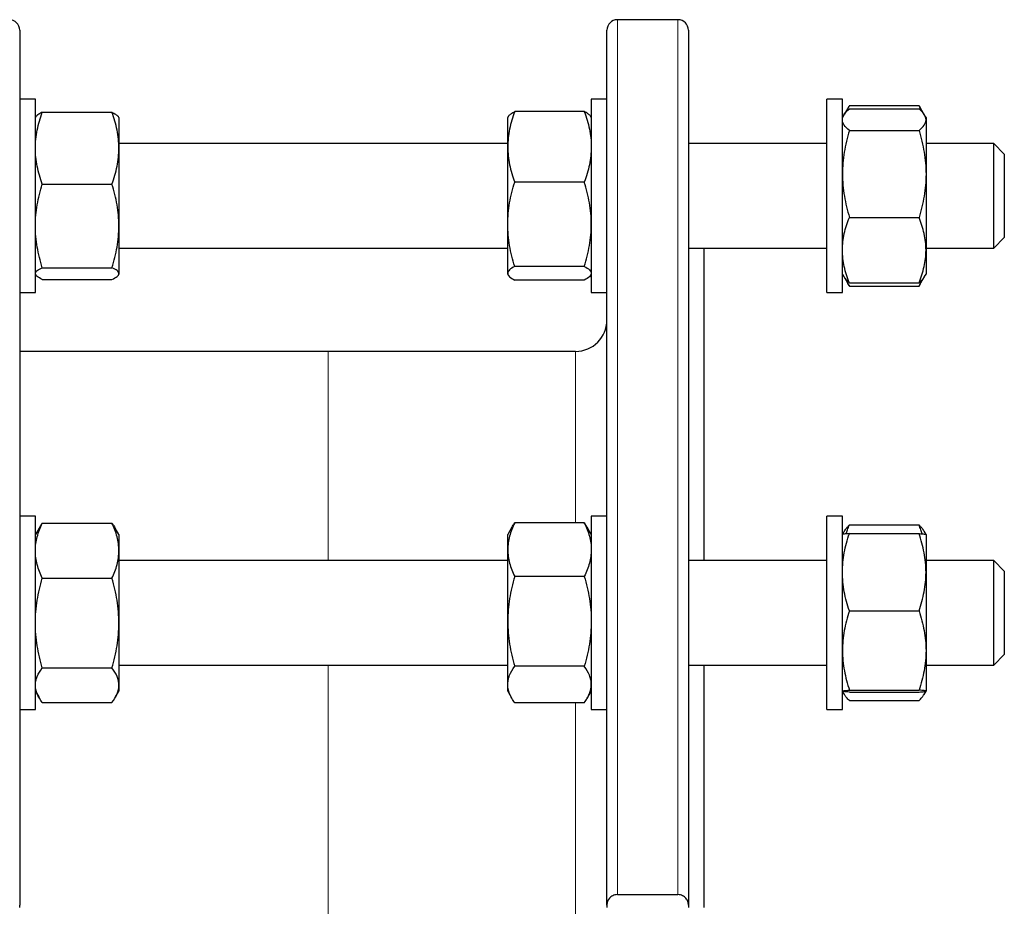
# Model space of a CAD drawing. Header units: millimetres. Extents: x 187 to 1019, y 129 to 935.
# Tile 7 of 7: x 830 to 1019, y 757 to 927. Entities that reach past the tile are written whole.
import ezdxf

# ---------------------------------------------------------------- set-up
doc = ezdxf.new("R2010")
doc.units = ezdxf.units.MM

msp = doc.modelspace()

# ---------------------------------------------------------------- linework, layer by layer
at = {"color": 7, "linetype": 'Continuous', "lineweight": 25}
for p, q in [((956.18, 926.93), (944.58, 926.93)), ((830.11, 924.93), (830.11, 757.43)), ((942.58, 757.43), (942.58, 924.93)), ((958.18, 924.93), (958.18, 757.43)), ((833.11, 911.71), (830.11, 911.71)), ((833.11, 874.71), (833.11, 911.71)), ((942.58, 911.71), (939.58, 911.71)), ((939.58, 911.71), (939.58, 874.71)), ((987.68, 911.71), (984.68, 911.71)), ((984.68, 879.62), (984.68, 911.71)), ((987.68, 879.62), (987.68, 911.71)), ((834.45, 909.22), (847.77, 909.22)), ((834.45, 909.2), (847.77, 909.2)), ((938.24, 909.34), (924.92, 909.34)), ((988.9, 910.33), (988, 908.77)), ((989.02, 910.52), (1002.34, 910.52)), ((989.02, 909.84), (1002.34, 909.84)), ((1003.35, 908.77), (1002.45, 910.33)), ((833.19, 908.34), (833.11, 908.21)), ((833.19, 908.34), (833.19, 908.34)), ((849.11, 908.21), (849.04, 908.34)), ((849.04, 908.34), (849.04, 908.34)), ((849.11, 908.21), (849.11, 902.33)), ((923.68, 908.38), (923.58, 908.21)), ((923.58, 902.59), (923.58, 908.21)), ((939.58, 908.21), (939.47, 908.38)), ((987.94, 908.66), (987.68, 908.21)), ((1003.68, 908.21), (1003.42, 908.66)), ((1003.68, 908.21), (1003.68, 907.77)), ((1003.68, 907.77), (1003.68, 897.38)), ((989.02, 905.7), (1002.34, 905.7)), ((923.58, 903.21), (849.11, 903.21)), ((849.11, 902.33), (849.11, 887.45)), ((923.58, 887.76), (923.58, 902.59)), ((984.68, 903.21), (958.18, 903.21)), ((1016.68, 903.21), (1003.68, 903.21)), ((1018.68, 901.21), (1016.68, 903.21)), ((1016.68, 883.21), (1016.68, 903.21)), ((1018.68, 901.21), (1018.68, 885.21)), ((938.24, 895.83), (924.92, 895.83)), ((1003.68, 897.38), (1003.68, 882.82)), ((834.45, 895.45), (847.77, 895.45)), ((989.02, 889.06), (1002.34, 889.06)), ((849.11, 887.45), (849.11, 878.33)), ((923.58, 878.38), (923.58, 887.76)), ((1016.68, 883.21), (1018.68, 885.21)), ((849.11, 883.21), (923.58, 883.21)), ((958.18, 883.21), (984.68, 883.21)), ((961.18, 823.38), (961.18, 883.21)), ((1003.68, 883.21), (1016.68, 883.21)), ((1003.68, 882.82), (1003.68, 878.21)), ((834.45, 879.45), (847.77, 879.45)), ((938.24, 879.69), (924.92, 879.69)), ((984.68, 874.71), (984.68, 879.62)), ((987.68, 874.71), (987.68, 879.62)), ((833.11, 878.21), (833.19, 878.08)), ((834.45, 877.21), (847.77, 877.21)), ((834.45, 877.2), (834.45, 877.21)), ((834.45, 877.2), (847.77, 877.2)), ((847.77, 877.2), (847.78, 877.21)), ((849.04, 878.08), (849.11, 878.21)), ((849.11, 878.33), (849.11, 878.21)), ((923.58, 878.21), (923.58, 878.38)), ((923.58, 878.21), (923.68, 878.03)), ((938.24, 877.07), (924.92, 877.07)), ((939.47, 878.03), (939.58, 878.21)), ((987.68, 878.21), (987.94, 877.75)), ((987.94, 877.75), (988.91, 876.08)), ((1002.45, 876.08), (1003.42, 877.75)), ((1003.42, 877.75), (1003.68, 878.21)), ((988.91, 876.08), (989.02, 875.89)), ((989.02, 876.57), (1002.34, 876.57)), ((989.02, 875.89), (1002.34, 875.89)), ((1002.44, 876.08), (1002.34, 875.89)), ((830.11, 874.71), (833.11, 874.71)), ((939.58, 874.71), (942.58, 874.71)), ((984.68, 874.71), (987.68, 874.71)), ((889.18, 863.43), (830.11, 863.43)), ((936.58, 863.43), (889.18, 863.43)), ((833.11, 831.88), (830.11, 831.88)), ((833.11, 794.88), (833.11, 831.88)), ((942.58, 831.88), (939.58, 831.88)), ((939.58, 831.88), (939.58, 829.29)), ((987.68, 831.88), (984.68, 831.88)), ((984.68, 794.88), (984.68, 831.88)), ((987.68, 794.88), (987.68, 831.88)), ((834.45, 830.55), (847.77, 830.55)), ((924.38, 829.77), (923.58, 828.38)), ((938.24, 830.6), (924.92, 830.6)), ((939.58, 828.38), (938.78, 829.77)), ((989.02, 830.2), (1002.34, 830.2)), ((833.82, 829.61), (833.11, 828.38)), ((849.11, 828.38), (848.4, 829.61)), ((849.11, 828.38), (849.11, 825.27)), ((923.58, 825.47), (923.58, 828.38)), ((939.58, 829.29), (939.58, 794.88)), ((988.03, 829), (987.68, 828.38)), ((989.02, 828.55), (1002.34, 828.55)), ((1003.68, 828.38), (1003.32, 829)), ((1003.68, 828.38), (1003.68, 821.14)), ((849.11, 825.27), (849.11, 811.41)), ((923.58, 811.74), (923.58, 825.47)), ((923.58, 823.38), (849.11, 823.38)), ((984.68, 823.38), (958.18, 823.38)), ((1016.68, 823.38), (1003.68, 823.38)), ((1018.68, 821.38), (1016.68, 823.38)), ((1016.68, 803.38), (1016.68, 823.38)), ((938.24, 820.34), (924.92, 820.34)), ((1003.68, 821.14), (1003.68, 806.14)), ((1018.68, 821.38), (1018.68, 805.38)), ((834.45, 819.99), (847.77, 819.99)), ((989.02, 813.73), (1002.34, 813.73)), ((849.11, 811.41), (849.11, 799.52)), ((923.58, 799.65), (923.58, 811.74)), ((1003.68, 806.14), (1003.68, 798.38)), ((1016.68, 803.38), (1018.68, 805.38)), ((849.11, 803.38), (923.58, 803.38)), ((958.18, 803.38), (984.68, 803.38)), ((961.18, 756.93), (961.18, 803.38)), ((1003.68, 803.38), (1016.68, 803.38)), ((834.45, 802.82), (847.77, 802.82)), ((938.24, 803.13), (924.92, 803.13)), ((849.11, 799.52), (849.11, 798.38)), ((923.58, 798.38), (923.58, 799.65)), ((833.11, 798.38), (833.82, 797.15)), ((848.4, 797.15), (849.11, 798.38)), ((923.58, 798.38), (924.37, 797)), ((938.78, 797), (939.58, 798.38)), ((987.68, 798.38), (988.03, 797.76)), ((989.02, 798.56), (1002.34, 798.56)), ((989.02, 798.21), (1002.34, 798.21)), ((1003.32, 797.76), (1003.68, 798.38)), ((834.45, 796.21), (847.77, 796.21)), ((938.24, 796.16), (924.92, 796.16)), ((989.02, 796.56), (1002.34, 796.56)), ((830.11, 794.88), (833.11, 794.88)), ((939.58, 794.88), (942.58, 794.88)), ((984.68, 794.88), (987.68, 794.88)), ((944.58, 759.42), (956.18, 759.42)), ((830.11, 756.93), (830.11, 757.43)), ((942.58, 757.43), (942.58, 756.93)), ((958.18, 757.43), (958.18, 756.93))]:
    msp.add_line(p, q, dxfattribs=at)
at = {"color": 8, "linetype": 'Continuous', "lineweight": 18}
for p, q in [((944.58, 926.93), (944.58, 759.42)), ((956.18, 759.42), (956.18, 926.93)), ((889.18, 863.43), (889.18, 823.38)), ((936.58, 830.6), (936.58, 863.43)), ((889.18, 803.38), (889.18, 710.49)), ((936.58, 717.61), (936.58, 796.16))]:
    msp.add_line(p, q, dxfattribs=at)
at = {"color": 7, "linetype": 'Continuous', "lineweight": 25}
for centre, radius, start, end in [((828.11, 924.93), 2, 0, 90), ((944.58, 924.93), 2, 90, 180), ((956.18, 924.93), 2, 0, 90), ((936.58, 869.43), 6, 270, 0)]:
    msp.add_arc(centre, radius, start, end, dxfattribs=at)
for points, knots in [([(833.11, 902.33), (833.11, 902.91), (833.15, 903.49), (833.27, 904.66), (833.36, 905.24), (833.71, 906.96), (834.05, 908.09), (834.45, 909.2)], [0, 0, 0, 0, 0.25, 0.25, 0.5, 0.5, 1, 1, 1, 1]), ([(834.45, 909.2), (834.32, 909.14), (834.06, 909.02), (833.74, 908.84), (833.47, 908.65), (833.28, 908.48), (833.22, 908.38), (833.2, 908.33)], [0, 0, 0, 0, 0.212483, 0.425027, 0.63746, 0.853905, 1, 1, 1, 1]), ([(849.11, 902.33), (849.11, 902.91), (849.08, 903.49), (848.96, 904.66), (848.87, 905.24), (848.52, 906.96), (848.18, 908.09), (847.77, 909.2)], [0, 0, 0, 0, 0.25, 0.25, 0.5, 0.5, 1, 1, 1, 1]), ([(847.77, 909.2), (847.9, 909.14), (848.16, 909.02), (848.49, 908.84), (848.76, 908.65), (848.94, 908.48), (849.01, 908.38), (849.03, 908.33)], [0, 0, 0, 0, 0.2124835, 0.4250271, 0.63746, 0.8539048, 1, 1, 1, 1]), ([(924.92, 909.34), (924.51, 908.24), (924.17, 907.13), (923.7, 904.87), (923.58, 903.74), (923.58, 902.59)], [0, 0, 0, 0, 0.5, 0.5, 1, 1, 1, 1]), ([(923.68, 908.38), (923.71, 908.43), (923.79, 908.55), (923.97, 908.74), (924.23, 908.94), (924.55, 909.14), (924.79, 909.28), (924.92, 909.34)], [0, 0, 0, 0, 0.156708, 0.364678, 0.576406, 0.78823, 1, 1, 1, 1]), ([(938.24, 909.34), (938.65, 908.24), (938.98, 907.13), (939.45, 904.87), (939.58, 903.74), (939.58, 902.59)], [0, 0, 0, 0, 0.5, 0.5, 1, 1, 1, 1]), ([(939.47, 908.38), (939.44, 908.43), (939.37, 908.55), (939.18, 908.74), (938.92, 908.94), (938.61, 909.14), (938.36, 909.28), (938.24, 909.34)], [0, 0, 0, 0, 0.156708, 0.364678, 0.576406, 0.78823, 1, 1, 1, 1]), ([(987.68, 907.77), (987.68, 907.95), (987.71, 908.12), (987.83, 908.47), (987.92, 908.65), (988.27, 909.16), (988.61, 909.51), (989.02, 909.84)], [0, 0, 0, 0, 0.25, 0.25, 0.5, 0.5, 1, 1, 1, 1]), ([(989.02, 910.52), (988.91, 910.35), (988.71, 910), (988.48, 909.55), (988.37, 909.28), (988.33, 909.19)], [0, 0, 0, 0, 0.397258, 0.794818, 1, 1, 1, 1]), ([(1002.34, 910.52), (1002.44, 910.35), (1002.64, 910), (1002.87, 909.55), (1002.98, 909.28), (1003.02, 909.19)], [0, 0, 0, 0, 0.397258, 0.794818, 1, 1, 1, 1]), ([(1003.68, 907.77), (1003.68, 907.95), (1003.64, 908.12), (1003.52, 908.47), (1003.43, 908.65), (1003.08, 909.16), (1002.74, 909.51), (1002.34, 909.84)], [0, 0, 0, 0, 0.25, 0.25, 0.5, 0.5, 1, 1, 1, 1]), ([(989.02, 905.7), (988.61, 906.04), (988.27, 906.38), (987.8, 907.07), (987.68, 907.42), (987.68, 907.77)], [0, 0, 0, 0, 0.5, 0.5, 1, 1, 1, 1]), ([(1002.34, 905.7), (1002.75, 906.04), (1003.08, 906.38), (1003.55, 907.07), (1003.68, 907.42), (1003.68, 907.77)], [0, 0, 0, 0, 0.5, 0.5, 1, 1, 1, 1]), ([(989.02, 905.7), (988.81, 905.02), (988.63, 904.34), (988.3, 902.96), (988.15, 902.26), (987.8, 900.18), (987.68, 898.79), (987.68, 897.38)], [0, 0, 0, 0, 0.25, 0.25, 0.5, 0.5, 1, 1, 1, 1]), ([(1002.34, 905.7), (1002.54, 905.02), (1002.73, 904.34), (1003.06, 902.96), (1003.2, 902.26), (1003.55, 900.18), (1003.68, 898.79), (1003.68, 897.38)], [0, 0, 0, 0, 0.25, 0.25, 0.5, 0.5, 1, 1, 1, 1]), ([(834.45, 895.45), (834.25, 896.01), (834.06, 896.57), (833.73, 897.71), (833.59, 898.29), (833.24, 900.01), (833.11, 901.16), (833.11, 902.33)], [0, 0, 0, 0, 0.25, 0.25, 0.5, 0.5, 1, 1, 1, 1]), ([(847.77, 895.45), (847.98, 896.01), (848.16, 896.57), (848.5, 897.71), (848.64, 898.29), (848.99, 900.01), (849.11, 901.16), (849.11, 902.33)], [0, 0, 0, 0, 0.25, 0.25, 0.5, 0.5, 1, 1, 1, 1]), ([(923.58, 902.59), (923.58, 902.01), (923.61, 901.44), (923.73, 900.3), (923.82, 899.73), (924.17, 898.04), (924.51, 896.93), (924.92, 895.83)], [0, 0, 0, 0, 0.25, 0.25, 0.5, 0.5, 1, 1, 1, 1]), ([(939.58, 902.59), (939.58, 902.01), (939.54, 901.44), (939.42, 900.3), (939.33, 899.73), (938.98, 898.04), (938.64, 896.93), (938.24, 895.83)], [0, 0, 0, 0, 0.25, 0.25, 0.5, 0.5, 1, 1, 1, 1]), ([(923.58, 887.76), (923.58, 888.44), (923.61, 889.13), (923.73, 890.5), (923.82, 891.18), (924.18, 893.2), (924.51, 894.52), (924.92, 895.83)], [0, 0, 0, 0, 0.25, 0.25, 0.5, 0.5, 1, 1, 1, 1]), ([(939.58, 887.76), (939.58, 888.44), (939.55, 889.13), (939.42, 890.5), (939.33, 891.18), (938.98, 893.2), (938.64, 894.52), (938.24, 895.83)], [0, 0, 0, 0, 0.25, 0.25, 0.5, 0.5, 1, 1, 1, 1]), ([(987.68, 897.38), (987.68, 896.68), (987.71, 895.97), (987.83, 894.56), (987.92, 893.85), (988.28, 891.77), (988.61, 890.41), (989.02, 889.06)], [0, 0, 0, 0, 0.25, 0.25, 0.5, 0.5, 1, 1, 1, 1]), ([(1003.68, 897.38), (1003.68, 896.68), (1003.65, 895.97), (1003.52, 894.56), (1003.43, 893.85), (1003.08, 891.77), (1002.74, 890.41), (1002.34, 889.06)], [0, 0, 0, 0, 0.25, 0.25, 0.5, 0.5, 1, 1, 1, 1]), ([(833.11, 887.45), (833.11, 888.13), (833.15, 888.81), (833.27, 890.16), (833.36, 890.83), (833.71, 892.83), (834.05, 894.14), (834.45, 895.45)], [0, 0, 0, 0, 0.25, 0.25, 0.5, 0.5, 1, 1, 1, 1]), ([(849.11, 887.45), (849.11, 888.13), (849.08, 888.81), (848.96, 890.16), (848.87, 890.83), (848.52, 892.83), (848.18, 894.14), (847.77, 895.45)], [0, 0, 0, 0, 0.25, 0.25, 0.5, 0.5, 1, 1, 1, 1]), ([(987.68, 882.82), (987.68, 883.35), (987.71, 883.88), (987.83, 884.93), (987.92, 885.45), (988.27, 887.01), (988.61, 888.04), (989.02, 889.06)], [0, 0, 0, 0, 0.25, 0.25, 0.5, 0.5, 1, 1, 1, 1]), ([(1003.68, 882.82), (1003.68, 883.35), (1003.64, 883.88), (1003.52, 884.93), (1003.43, 885.45), (1003.08, 887.01), (1002.74, 888.04), (1002.34, 889.06)], [0, 0, 0, 0, 0.25, 0.25, 0.5, 0.5, 1, 1, 1, 1]), ([(834.45, 879.45), (834.05, 880.76), (833.71, 882.08), (833.24, 884.74), (833.11, 886.09), (833.11, 887.45)], [0, 0, 0, 0, 0.5, 0.5, 1, 1, 1, 1]), ([(847.77, 879.45), (848.18, 880.76), (848.52, 882.08), (848.99, 884.74), (849.11, 886.09), (849.11, 887.45)], [0, 0, 0, 0, 0.5, 0.5, 1, 1, 1, 1]), ([(924.92, 879.69), (924.71, 880.35), (924.53, 881.01), (924.2, 882.35), (924.05, 883.02), (923.7, 885.04), (923.58, 886.4), (923.58, 887.76)], [0, 0, 0, 0, 0.25, 0.25, 0.5, 0.5, 1, 1, 1, 1]), ([(938.24, 879.69), (938.44, 880.35), (938.63, 881.01), (938.96, 882.35), (939.1, 883.02), (939.45, 885.04), (939.58, 886.4), (939.58, 887.76)], [0, 0, 0, 0, 0.25, 0.25, 0.5, 0.5, 1, 1, 1, 1]), ([(989.02, 876.57), (988.61, 877.59), (988.27, 878.62), (987.8, 880.7), (987.68, 881.75), (987.68, 882.82)], [0, 0, 0, 0, 0.5, 0.5, 1, 1, 1, 1]), ([(1002.34, 876.57), (1002.75, 877.59), (1003.08, 878.62), (1003.55, 880.7), (1003.68, 881.75), (1003.68, 882.82)], [0, 0, 0, 0, 0.5, 0.5, 1, 1, 1, 1]), ([(833.11, 878.33), (833.11, 878.43), (833.15, 878.52), (833.27, 878.71), (833.36, 878.81), (833.71, 879.09), (834.05, 879.27), (834.45, 879.45)], [0, 0, 0, 0, 0.25, 0.25, 0.5, 0.5, 1, 1, 1, 1]), ([(849.11, 878.33), (849.11, 878.43), (849.08, 878.52), (848.96, 878.71), (848.87, 878.81), (848.52, 879.09), (848.18, 879.27), (847.77, 879.45)], [0, 0, 0, 0, 0.25, 0.25, 0.5, 0.5, 1, 1, 1, 1]), ([(924.92, 879.69), (924.51, 879.48), (924.17, 879.26), (923.7, 878.82), (923.58, 878.6), (923.58, 878.38)], [0, 0, 0, 0, 0.5, 0.5, 1, 1, 1, 1]), ([(938.24, 879.69), (938.65, 879.48), (938.98, 879.26), (939.45, 878.82), (939.58, 878.6), (939.58, 878.38)], [0, 0, 0, 0, 0.5, 0.5, 1, 1, 1, 1]), ([(834.45, 877.21), (834.05, 877.4), (833.71, 877.58), (833.24, 877.95), (833.11, 878.14), (833.11, 878.33)], [0, 0, 0, 0, 0.5, 0.5, 1, 1, 1, 1]), ([(847.77, 877.21), (848.18, 877.4), (848.52, 877.58), (848.99, 877.95), (849.11, 878.14), (849.11, 878.33)], [0, 0, 0, 0, 0.5, 0.5, 1, 1, 1, 1]), ([(923.58, 878.38), (923.58, 878.27), (923.61, 878.16), (923.73, 877.94), (923.82, 877.83), (924.17, 877.5), (924.51, 877.28), (924.92, 877.07)], [0, 0, 0, 0, 0.25, 0.25, 0.5, 0.5, 1, 1, 1, 1]), ([(939.58, 878.38), (939.58, 878.27), (939.54, 878.16), (939.42, 877.94), (939.33, 877.83), (938.98, 877.5), (938.64, 877.28), (938.24, 877.07)], [0, 0, 0, 0, 0.25, 0.25, 0.5, 0.5, 1, 1, 1, 1]), ([(987.94, 877.76), (987.99, 877.68), (988.09, 877.5), (988.34, 877.21), (988.65, 876.89), (988.89, 876.68), (989.02, 876.57)], [0, 0, 0, 0, 0.188294, 0.458804, 0.729436, 1, 1, 1, 1]), ([(989.02, 875.89), (988.88, 876.13), (988.66, 876.55), (988.47, 876.97), (988.4, 877.15)], [0, 0, 0, 0, 0.576768, 1, 1, 1, 1]), ([(1003.41, 877.76), (1003.37, 877.68), (1003.26, 877.5), (1003.02, 877.21), (1002.71, 876.89), (1002.46, 876.68), (1002.34, 876.57)], [0, 0, 0, 0, 0.1882941, 0.4588038, 0.7294361, 1, 1, 1, 1]), ([(1002.34, 875.89), (1002.47, 876.13), (1002.7, 876.55), (1002.88, 876.97), (1002.96, 877.15)], [0, 0, 0, 0, 0.576768, 1, 1, 1, 1]), ([(833.11, 825.27), (833.11, 825.72), (833.15, 826.17), (833.27, 827.06), (833.36, 827.5), (833.71, 828.82), (834.05, 829.69), (834.45, 830.55)], [0, 0, 0, 0, 0.25, 0.25, 0.5, 0.5, 1, 1, 1, 1]), ([(834.45, 830.55), (834.32, 830.37), (834.09, 830.06), (833.91, 829.74), (833.83, 829.61)], [0, 0, 0, 0, 0.570402, 1, 1, 1, 1]), ([(849.11, 825.27), (849.11, 825.72), (849.08, 826.17), (848.96, 827.06), (848.87, 827.5), (848.52, 828.82), (848.18, 829.69), (847.77, 830.55)], [0, 0, 0, 0, 0.25, 0.25, 0.5, 0.5, 1, 1, 1, 1]), ([(847.77, 830.55), (847.91, 830.37), (848.14, 830.06), (848.32, 829.74), (848.4, 829.61)], [0, 0, 0, 0, 0.570402, 1, 1, 1, 1]), ([(924.92, 830.6), (924.51, 829.76), (924.17, 828.91), (923.7, 827.21), (923.58, 826.34), (923.58, 825.47)], [0, 0, 0, 0, 0.5, 0.5, 1, 1, 1, 1]), ([(924.38, 829.76), (924.42, 829.83), (924.57, 830.11), (924.77, 830.39), (924.92, 830.6)], [0, 0, 0, 0, 0.245669, 1, 1, 1, 1]), ([(938.24, 830.6), (938.65, 829.76), (938.98, 828.91), (939.45, 827.21), (939.58, 826.34), (939.58, 825.47)], [0, 0, 0, 0, 0.5, 0.5, 1, 1, 1, 1]), ([(938.77, 829.76), (938.73, 829.83), (938.58, 830.11), (938.38, 830.39), (938.24, 830.6)], [0, 0, 0, 0, 0.245669, 1, 1, 1, 1]), ([(988.04, 829), (988.11, 829.11), (988.26, 829.36), (988.59, 829.76), (988.87, 830.05), (989.02, 830.2)], [0, 0, 0, 0, 0.2701, 0.635034, 1, 1, 1, 1]), ([(988.39, 828.5), (988.48, 828.76), (988.66, 829.33), (988.89, 829.89), (989.02, 830.2)], [0, 0, 0, 0, 0.455609, 1, 1, 1, 1]), ([(1002.96, 828.5), (1002.87, 828.76), (1002.69, 829.33), (1002.46, 829.89), (1002.34, 830.2)], [0, 0, 0, 0, 0.455609, 1, 1, 1, 1]), ([(1003.31, 829), (1003.25, 829.11), (1003.1, 829.36), (1002.77, 829.76), (1002.48, 830.05), (1002.34, 830.2)], [0, 0, 0, 0, 0.2701, 0.635034, 1, 1, 1, 1]), ([(987.68, 821.14), (987.68, 821.77), (987.71, 822.4), (987.83, 823.65), (987.92, 824.27), (988.27, 826.12), (988.61, 827.34), (989.02, 828.55)], [0, 0, 0, 0, 0.25, 0.25, 0.5, 0.5, 1, 1, 1, 1]), ([(989.02, 828.55), (988.61, 828.52), (988.27, 828.49), (987.8, 828.44), (987.68, 828.41), (987.68, 828.38)], [0, 0, 0, 0, 0.5, 0.5, 1, 1, 1, 1]), ([(1003.68, 821.14), (1003.68, 821.77), (1003.64, 822.4), (1003.52, 823.65), (1003.43, 824.27), (1003.08, 826.12), (1002.74, 827.34), (1002.34, 828.55)], [0, 0, 0, 0, 0.25, 0.25, 0.5, 0.5, 1, 1, 1, 1]), ([(1002.34, 828.55), (1002.75, 828.52), (1003.08, 828.49), (1003.55, 828.44), (1003.68, 828.41), (1003.68, 828.38)], [0, 0, 0, 0, 0.5, 0.5, 1, 1, 1, 1]), ([(834.45, 819.99), (834.05, 820.85), (833.71, 821.72), (833.24, 823.48), (833.11, 824.37), (833.11, 825.27)], [0, 0, 0, 0, 0.5, 0.5, 1, 1, 1, 1]), ([(847.77, 819.99), (848.18, 820.85), (848.52, 821.72), (848.99, 823.48), (849.11, 824.37), (849.11, 825.27)], [0, 0, 0, 0, 0.5, 0.5, 1, 1, 1, 1]), ([(923.58, 825.47), (923.58, 825.03), (923.61, 824.6), (923.73, 823.73), (923.82, 823.3), (924.17, 822.02), (924.51, 821.18), (924.92, 820.34)], [0, 0, 0, 0, 0.25, 0.25, 0.5, 0.5, 1, 1, 1, 1]), ([(939.58, 825.47), (939.58, 825.03), (939.54, 824.6), (939.42, 823.73), (939.33, 823.3), (938.98, 822.02), (938.64, 821.18), (938.24, 820.34)], [0, 0, 0, 0, 0.25, 0.25, 0.5, 0.5, 1, 1, 1, 1]), ([(924.92, 820.34), (924.51, 818.94), (924.17, 817.52), (923.7, 814.65), (923.58, 813.2), (923.58, 811.74)], [0, 0, 0, 0, 0.5, 0.5, 1, 1, 1, 1]), ([(938.24, 820.34), (938.65, 818.94), (938.98, 817.52), (939.45, 814.65), (939.58, 813.2), (939.58, 811.74)], [0, 0, 0, 0, 0.5, 0.5, 1, 1, 1, 1]), ([(989.02, 813.73), (988.61, 814.94), (988.27, 816.16), (987.8, 818.63), (987.68, 819.88), (987.68, 821.14)], [0, 0, 0, 0, 0.5, 0.5, 1, 1, 1, 1]), ([(1002.34, 813.73), (1002.75, 814.94), (1003.08, 816.16), (1003.55, 818.63), (1003.68, 819.88), (1003.68, 821.14)], [0, 0, 0, 0, 0.5, 0.5, 1, 1, 1, 1]), ([(833.11, 811.41), (833.11, 812.13), (833.15, 812.86), (833.27, 814.32), (833.36, 815.05), (833.71, 817.2), (834.05, 818.6), (834.45, 819.99)], [0, 0, 0, 0, 0.25, 0.25, 0.5, 0.5, 1, 1, 1, 1]), ([(849.11, 811.41), (849.11, 812.13), (849.08, 812.86), (848.96, 814.32), (848.87, 815.05), (848.52, 817.2), (848.18, 818.6), (847.77, 819.99)], [0, 0, 0, 0, 0.25, 0.25, 0.5, 0.5, 1, 1, 1, 1]), ([(989.02, 813.73), (988.81, 813.11), (988.63, 812.49), (988.3, 811.23), (988.15, 810.6), (987.8, 808.7), (987.68, 807.42), (987.68, 806.14)], [0, 0, 0, 0, 0.25, 0.25, 0.5, 0.5, 1, 1, 1, 1]), ([(1002.34, 813.73), (1002.54, 813.11), (1002.73, 812.49), (1003.06, 811.23), (1003.2, 810.6), (1003.55, 808.7), (1003.68, 807.42), (1003.68, 806.14)], [0, 0, 0, 0, 0.25, 0.25, 0.5, 0.5, 1, 1, 1, 1]), ([(834.45, 802.82), (834.25, 803.52), (834.06, 804.22), (833.73, 805.65), (833.59, 806.36), (833.24, 808.51), (833.11, 809.96), (833.11, 811.41)], [0, 0, 0, 0, 0.25, 0.25, 0.5, 0.5, 1, 1, 1, 1]), ([(847.77, 802.82), (847.98, 803.52), (848.16, 804.22), (848.5, 805.65), (848.64, 806.36), (848.99, 808.51), (849.11, 809.96), (849.11, 811.41)], [0, 0, 0, 0, 0.25, 0.25, 0.5, 0.5, 1, 1, 1, 1]), ([(923.58, 811.74), (923.58, 811), (923.61, 810.27), (923.73, 808.82), (923.82, 808.1), (924.17, 805.95), (924.51, 804.53), (924.92, 803.13)], [0, 0, 0, 0, 0.25, 0.25, 0.5, 0.5, 1, 1, 1, 1]), ([(939.58, 811.74), (939.58, 811), (939.54, 810.27), (939.42, 808.82), (939.33, 808.1), (938.98, 805.95), (938.64, 804.53), (938.24, 803.13)], [0, 0, 0, 0, 0.25, 0.25, 0.5, 0.5, 1, 1, 1, 1]), ([(987.68, 806.14), (987.68, 805.5), (987.71, 804.86), (987.83, 803.57), (987.92, 802.93), (988.28, 801.03), (988.61, 799.78), (989.02, 798.56)], [0, 0, 0, 0, 0.25, 0.25, 0.5, 0.5, 1, 1, 1, 1]), ([(1003.68, 806.14), (1003.68, 805.5), (1003.65, 804.86), (1003.52, 803.57), (1003.43, 802.93), (1003.08, 801.03), (1002.74, 799.78), (1002.34, 798.56)], [0, 0, 0, 0, 0.25, 0.25, 0.5, 0.5, 1, 1, 1, 1]), ([(833.11, 799.52), (833.11, 799.8), (833.15, 800.08), (833.27, 800.64), (833.36, 800.91), (833.71, 801.74), (834.05, 802.28), (834.45, 802.82)], [0, 0, 0, 0, 0.25, 0.25, 0.5, 0.5, 1, 1, 1, 1]), ([(849.11, 799.52), (849.11, 799.8), (849.08, 800.08), (848.96, 800.64), (848.87, 800.91), (848.52, 801.74), (848.18, 802.28), (847.77, 802.82)], [0, 0, 0, 0, 0.25, 0.25, 0.5, 0.5, 1, 1, 1, 1]), ([(923.58, 799.65), (923.58, 799.94), (923.61, 800.24), (923.73, 800.83), (923.82, 801.12), (924.18, 801.99), (924.51, 802.56), (924.92, 803.13)], [0, 0, 0, 0, 0.25, 0.25, 0.5, 0.5, 1, 1, 1, 1]), ([(939.58, 799.65), (939.58, 799.94), (939.55, 800.24), (939.42, 800.83), (939.33, 801.12), (938.98, 801.99), (938.64, 802.56), (938.24, 803.13)], [0, 0, 0, 0, 0.25, 0.25, 0.5, 0.5, 1, 1, 1, 1]), ([(834.45, 796.21), (834.05, 796.75), (833.71, 797.3), (833.24, 798.4), (833.11, 798.95), (833.11, 799.52)], [0, 0, 0, 0, 0.5, 0.5, 1, 1, 1, 1]), ([(847.77, 796.21), (848.18, 796.75), (848.52, 797.3), (848.99, 798.4), (849.11, 798.95), (849.11, 799.52)], [0, 0, 0, 0, 0.5, 0.5, 1, 1, 1, 1]), ([(924.92, 796.16), (924.71, 796.45), (924.53, 796.73), (924.2, 797.31), (924.05, 797.6), (923.7, 798.47), (923.58, 799.06), (923.58, 799.65)], [0, 0, 0, 0, 0.25, 0.25, 0.5, 0.5, 1, 1, 1, 1]), ([(938.24, 796.16), (938.44, 796.45), (938.63, 796.73), (938.96, 797.31), (939.1, 797.6), (939.45, 798.47), (939.58, 799.06), (939.58, 799.65)], [0, 0, 0, 0, 0.25, 0.25, 0.5, 0.5, 1, 1, 1, 1]), ([(987.68, 798.38), (987.68, 798.4), (987.71, 798.41), (987.83, 798.44), (987.92, 798.46), (988.27, 798.5), (988.61, 798.53), (989.02, 798.56)], [0, 0, 0, 0, 0.25, 0.25, 0.5, 0.5, 1, 1, 1, 1]), ([(989.02, 798.21), (988.61, 798.24), (988.27, 798.27), (987.8, 798.32), (987.68, 798.35), (987.68, 798.38)], [0, 0, 0, 0, 0.5, 0.5, 1, 1, 1, 1]), ([(989.02, 796.56), (988.91, 796.66), (988.71, 796.87), (988.4, 797.22), (988.11, 797.61), (987.89, 798), (987.82, 798.25), (987.79, 798.34)], [0, 0, 0, 0, 0.173741, 0.347615, 0.597093, 0.846545, 1, 1, 1, 1]), ([(1003.68, 798.38), (1003.68, 798.4), (1003.64, 798.41), (1003.52, 798.44), (1003.43, 798.46), (1003.08, 798.5), (1002.74, 798.53), (1002.34, 798.56)], [0, 0, 0, 0, 0.25, 0.25, 0.5, 0.5, 1, 1, 1, 1]), ([(1002.34, 798.21), (1002.75, 798.24), (1003.08, 798.27), (1003.55, 798.32), (1003.68, 798.35), (1003.68, 798.38)], [0, 0, 0, 0, 0.5, 0.5, 1, 1, 1, 1]), ([(1002.34, 796.56), (1002.44, 796.66), (1002.64, 796.87), (1002.95, 797.22), (1003.24, 797.61), (1003.46, 798), (1003.54, 798.25), (1003.56, 798.34)], [0, 0, 0, 0, 0.173741, 0.347615, 0.597093, 0.846545, 1, 1, 1, 1]), ([(944.58, 759.42), (944.42, 759.42), (944.26, 759.4), (943.96, 759.33), (943.82, 759.27), (943.55, 759.15), (943.43, 759.07), (943.22, 758.9), (943.13, 758.81), (942.88, 758.52), (942.77, 758.31), (942.61, 757.88), (942.58, 757.66), (942.58, 757.43)], [0, 0, 0, 0, 0.125, 0.125, 0.25, 0.25, 0.375, 0.375, 0.5, 0.5, 0.75, 0.75, 1, 1, 1, 1]), ([(958.18, 757.43), (958.18, 757.54), (958.17, 757.66), (958.13, 757.88), (958.1, 757.99), (958.02, 758.21), (957.98, 758.31), (957.86, 758.52), (957.79, 758.62), (957.62, 758.81), (957.53, 758.9), (957.32, 759.07), (957.2, 759.15), (956.94, 759.27), (956.8, 759.33), (956.5, 759.4), (956.34, 759.42), (956.18, 759.42)], [0, 0, 0, 0, 0.125, 0.125, 0.25, 0.25, 0.375, 0.375, 0.5, 0.5, 0.625, 0.625, 0.75, 0.75, 0.875, 0.875, 1, 1, 1, 1])]:
    msp.add_open_spline(points, degree=3, knots=knots, dxfattribs=at)

doc.saveas('drawing.dxf')
